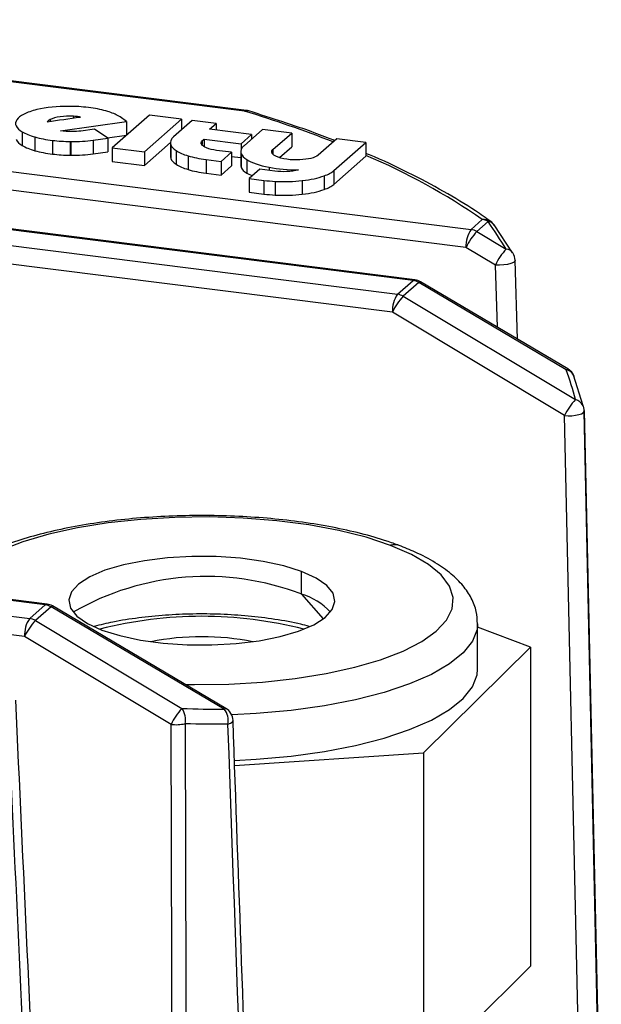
# Paper-space layout '_Dimétrica' of a CAD drawing. Header units: millimetres. Extents: x -40 to 40, y -46.1 to 42.9.
# Tile 7 of 7: x 9.8 to 21.8, y 22.5 to 42.9. Entities that reach past the tile are written whole.
import ezdxf

# ---------------------------------------------------------------- set-up
doc = ezdxf.new("R2010")
doc.units = ezdxf.units.MM

psp = doc.layouts.new('_Dimétrica')

# ---------------------------------------------------------------- linework, layer by layer
at = {"color": 7, "linetype": 'Continuous', "lineweight": 25}
for p, q in [((14.447, 40.974), (-0.445, 42.851)), ((14.485, 40.989), (-0.407, 42.865)), ((17.931, 37.472), (-10.007, 40.992)), ((17.968, 37.487), (-9.97, 41.006)), ((10.43, 40.801), (10.43, 40.765)), ((10.641, 40.568), (12.01, 40.76)), ((10.91, 40.868), (10.91, 40.832)), ((10.977, 40.863), (10.977, 40.841)), ((12.482, 40.894), (11.715, 40.217)), ((12.01, 40.76), (11.875, 40.854)), ((12.01, 40.76), (12.01, 40.477)), ((12.378, 40.134), (13.145, 40.81)), ((13.145, 40.81), (12.482, 40.894)), ((13.363, 40.783), (12.981, 40.445)), ((13.145, 40.81), (13.145, 40.59)), ((13.861, 40.72), (13.363, 40.783)), ((13.723, 40.599), (13.861, 40.72)), ((13.861, 40.72), (13.861, 40.581)), ((-10.329, 40.708), (17.609, 37.188)), ((9.854, 40.546), (9.854, 40.263)), ((11.347, 40.604), (11.062, 40.564)), ((11.62, 40.416), (11.347, 40.604)), ((14.594, 40.489), (13.723, 40.599)), ((14.82, 40.598), (14.437, 40.26)), ((15.421, 40.522), (14.82, 40.598)), ((15.034, 40.18), (15.421, 40.522)), ((15.421, 40.522), (15.421, 40.239)), ((17.503, 36.816), (-10.435, 40.336)), ((10.117, 40.44), (10.117, 40.157)), ((10.479, 40.37), (10.479, 40.087)), ((10.847, 40.346), (10.861, 40.346)), ((10.847, 40.346), (10.847, 40.063)), ((10.861, 40.346), (10.861, 40.063)), ((11.321, 40.374), (11.62, 40.416)), ((11.321, 40.374), (11.321, 40.091)), ((11.612, 40.421), (12.01, 40.477)), ((11.62, 40.416), (11.62, 40.133)), ((12.378, 39.851), (12.914, 40.323)), ((12.914, 40.329), (12.914, 40.328)), ((12.914, 40.328), (12.914, 40.046)), ((13.57, 40.358), (13.57, 40.294)), ((13.611, 40.395), (14.377, 40.298)), ((13.611, 40.395), (13.611, 40.241)), ((14.377, 40.298), (14.594, 40.489)), ((14.594, 40.489), (14.594, 40.398)), ((16.353, 40.404), (15.966, 40.063)), ((16.291, 39.744), (16.954, 40.329)), ((16.954, 40.329), (16.353, 40.404)), ((16.954, 40.329), (16.954, 40.046)), ((11.321, 40.091), (11.62, 40.133)), ((11.715, 40.217), (12.378, 40.134)), ((11.715, 40.217), (11.715, 39.934)), ((12.378, 40.134), (12.378, 39.851)), ((12.923, 40.277), (12.923, 39.994)), ((13.035, 40.158), (13.035, 39.875)), ((14.18, 40.124), (13.87, 40.164)), ((13.964, 39.934), (14.18, 40.124)), ((14.18, 40.124), (14.18, 39.842)), ((14.37, 40.144), (14.37, 40.143)), ((14.37, 40.143), (14.37, 39.861)), ((14.377, 40.298), (14.377, 40.165)), ((15.034, 40.18), (15.034, 40.088)), ((15.17, 40.018), (15.421, 40.239)), ((7.526, 39.99), (19.129, 38.529)), ((10.847, 40.063), (10.861, 40.063)), ((11.715, 39.934), (12.378, 39.851)), ((13.282, 40.05), (13.282, 39.767)), ((13.652, 39.973), (13.964, 39.934)), ((13.652, 39.973), (13.652, 39.69)), ((13.964, 39.934), (13.964, 39.651)), ((14.18, 40.04), (14.37, 40.016)), ((14.379, 40.092), (14.379, 39.809)), ((14.491, 39.973), (14.491, 39.69)), ((15.055, 40.062), (15.045, 40.069)), ((16.291, 39.461), (16.954, 40.046)), ((13.964, 39.651), (14.18, 39.842)), ((14.76, 39.772), (14.544, 39.582)), ((15.075, 39.733), (14.76, 39.772)), ((14.954, 39.813), (14.954, 39.748)), ((16.291, 39.744), (16.291, 39.461)), ((19.023, 38.157), (7.42, 39.619)), ((13.652, 39.69), (13.964, 39.651)), ((14.491, 39.69), (14.608, 39.638)), ((14.544, 39.582), (14.847, 39.543)), ((14.544, 39.582), (14.544, 39.299)), ((14.847, 39.543), (14.847, 39.261)), ((15.083, 39.522), (15.083, 39.239)), ((15.639, 39.538), (15.639, 39.255)), ((16.091, 39.636), (16.091, 39.354)), ((14.544, 39.299), (14.847, 39.261)), ((19.129, 38.529), (19.36, 38.732)), ((19.479, 38.691), (19.248, 38.487)), ((19.248, 38.487), (19.855, 38.122)), ((19.986, 38.048), (19.605, 38.623)), ((19.631, 37.792), (19.023, 38.157)), ((19.99, 38.042), (19.986, 38.048)), ((20.088, 36.261), (20.036, 37.886)), ((19.672, 36.508), (19.631, 37.792)), ((17.609, 37.188), (17.931, 37.472)), ((18.049, 37.43), (17.727, 37.146)), ((21.095, 35.629), (18.049, 37.43)), ((21.129, 35.646), (18.083, 37.447)), ((17.727, 37.146), (21.285, 35.01)), ((21.06, 34.68), (17.503, 36.816)), ((21.442, 34.884), (21.247, 35.516)), ((21.26, 35.486), (21.247, 35.516)), ((21.405, 19.063), (21.06, 34.68)), ((21.463, 34.787), (21.819, 18.633)), ((21.817, 18.634), (21.463, 34.761)), ((10.329, 30.768), (-17.609, 34.288)), ((10.367, 30.783), (-17.571, 34.303)), ((-17.931, 34.004), (10.007, 30.484)), ((9.901, 30.113), (-18.037, 33.633)), ((15.627, 30.986), (15.627, 31.458)), ((15.627, 30.986), (16.073, 30.477)), ((10.007, 30.484), (10.329, 30.768)), ((14.061, 28.626), (10.482, 30.743)), ((10.448, 30.727), (10.126, 30.443)), ((14.027, 28.609), (10.448, 30.727)), ((10.126, 30.443), (13.153, 28.625)), ((19.263, 29.438), (19.263, 30.38)), ((20.356, 29.893), (19.263, 30.306)), ((12.928, 28.295), (9.901, 30.113)), ((18.143, 27.705), (20.356, 29.893)), ((20.356, 29.893), (20.356, 23.293)), ((14.242, 27.443), (18.143, 27.705)), ((18.143, 27.705), (18.143, 21.105)), ((18.143, 21.105), (20.356, 23.293))]:
    psp.add_line(p, q, dxfattribs=at)
at = {"color": 7, "linetype": 'Continuous', "lineweight": 25, "flags": 128}
for points in [[(14.447, 40.974), (14.468, 40.987), (14.485, 40.989)], [(20.036, 37.891), (20.031, 37.872), (20.002, 37.847), (19.952, 37.824), (19.883, 37.806), (19.802, 37.794), (19.715, 37.789), (19.631, 37.792)], [(17.931, 37.472), (17.951, 37.484), (17.968, 37.487)], [(18.049, 37.43), (18.067, 37.444), (18.08, 37.448), (18.083, 37.447)], [(21.095, 35.629), (21.113, 35.643), (21.126, 35.647), (21.129, 35.646)], [(21.456, 34.845), (21.452, 34.86), (21.442, 34.884)], [(21.06, 34.68), (21.136, 34.676), (21.213, 34.678), (21.287, 34.687), (21.354, 34.7), (21.407, 34.719), (21.445, 34.74), (21.464, 34.764), (21.466, 34.775)], [(17.466, 31.997), (16.961, 32.164), (16.394, 32.306), (15.773, 32.421), (15.112, 32.506), (14.421, 32.561), (13.715, 32.584), (13.006, 32.575), (12.307, 32.534), (11.632, 32.461), (10.992, 32.358), (10.401, 32.228), (9.868, 32.071), (9.404, 31.892), (9.018, 31.694), (8.717, 31.48), (8.505, 31.254), (8.392, 31.032)], [(13.223, 29.122), (13.412, 29.119), (14.121, 29.128), (14.82, 29.17), (15.495, 29.242), (16.135, 29.345), (16.726, 29.476), (17.259, 29.632), (17.723, 29.811), (18.109, 30.01), (18.41, 30.224), (18.622, 30.45), (18.739, 30.683), (18.76, 30.92), (18.683, 31.155), (18.512, 31.384), (18.248, 31.604), (17.897, 31.81), (17.466, 31.997)], [(15.627, 31.458), (15.258, 31.574), (14.831, 31.665), (14.361, 31.729), (13.864, 31.763), (13.357, 31.766), (12.856, 31.738), (12.38, 31.679), (11.944, 31.593), (11.563, 31.481), (11.25, 31.348), (11.017, 31.197), (10.869, 31.036), (10.814, 30.867), (10.852, 30.699), (10.983, 30.535), (11.201, 30.383), (11.5, 30.246)], [(11.5, 30.246), (11.869, 30.13), (12.296, 30.038), (12.766, 29.974), (13.263, 29.941), (13.77, 29.938), (14.271, 29.966), (14.747, 30.024), (15.183, 30.111), (15.564, 30.223), (15.877, 30.356), (16.11, 30.506), (16.258, 30.668), (16.313, 30.836), (16.275, 31.005), (16.144, 31.168), (15.926, 31.321), (15.627, 31.458)], [(10.329, 30.768), (10.35, 30.781), (10.367, 30.783)], [(10.448, 30.727), (10.466, 30.74), (10.478, 30.744), (10.482, 30.743)], [(19.263, 30.377), (19.252, 30.26), (19.156, 30.014), (18.965, 29.774), (18.681, 29.544), (18.31, 29.328), (17.857, 29.131), (17.331, 28.955), (16.741, 28.803), (16.096, 28.678), (15.407, 28.583), (14.688, 28.518), (14.182, 28.492)], [(14.24, 27.551), (14.688, 27.575), (15.407, 27.64), (16.096, 27.735), (16.741, 27.86), (17.331, 28.012), (17.857, 28.188), (18.31, 28.385), (18.681, 28.601), (18.965, 28.831), (19.156, 29.071), (19.252, 29.317), (19.263, 29.438)], [(14.027, 28.609), (14.045, 28.623), (14.058, 28.627), (14.061, 28.626)], [(13.217, 28.309), (13.257, 14.719), (13.283, 5.925), (13.308, -2.868), (13.332, -11.662)], [(14.104, 28.297), (14.156, 28.318), (14.191, 28.343), (14.207, 28.369), (14.209, 28.378)], [(13.048, -11.675), (12.982, 10.708), (12.928, 28.295)]]:
    psp.add_lwpolyline(points, dxfattribs=at)
at = {"color": 7, "linetype": 'Continuous', "lineweight": 25}
for centre, radius, start, end in [((14.497, 40.848), 0.135, 73.6603, 111.5625), ((7.183, 17.086), 24.968, 68.6371, 73.0858), ((14.447, 40.692), 0.3, 72.9569, 82.8192), ((11.68, 27.652), 13.482, 55.2742, 66.9705), ((19.4, 38.501), 0.235, 54.9351, 99.8223), ((19.32, 38.428), 0.307, 58.9499, 82.5276), ((19.465, 38.515), 0.176, 36.4597, 85.6373), ((19.36, 38.45), 0.3, 34.6178, 54.3087), ((19.609, 38.191), 0.587, 144.8425, 183.2878), ((20.163, 37.623), 1.259, 136.6311, 154.8776), ((19.089, 38.224), 0.307, 58.9499, 82.5276), ((20.77, 37.258), 1.259, 136.6311, 154.8776), ((19.835, 37.935), 0.189, 36.8621, 83.7924), ((19.737, 37.881), 0.3, 1.8919, 32.3599), ((17.891, 37.167), 0.307, 58.9499, 82.5276), ((17.931, 37.189), 0.3, 59.3978, 82.8192), ((18.088, 36.85), 0.587, 144.8425, 183.2878), ((18.642, 36.282), 1.259, 136.6311, 154.8776), ((17.569, 36.883), 0.307, 58.9499, 82.5276), ((21.042, 35.399), 0.236, 29.6709, 76.9167), ((20.976, 35.387), 0.3, 19.22, 59.3978), ((22.2, 34.146), 1.259, 136.6311, 154.8776), ((21.221, 34.77), 0.248, 27.431, 75.1655), ((21.166, 34.769), 0.3, 1.287, 14.7619), ((17.549, 31.737), 0.274, 69.9401, 107.6528), ((13.654, 25.864), 5.489, 68.9293, 120.0376), ((15.249, 29.718), 1.323, 42.7304, 73.3985), ((10.289, 30.463), 0.307, 58.9499, 82.5276), ((10.329, 30.485), 0.3, 59.3978, 82.8192), ((10.487, 30.146), 0.587, 144.8425, 183.2878), ((11.041, 29.578), 1.259, 136.6311, 154.8776), ((9.967, 30.179), 0.307, 58.9499, 82.5276), ((13.564, 22.097), 8.433, 75.5349, 104.4651), ((13.564, 24.681), 5.426, 78.8299, 101.1701), ((14.068, 27.76), 1.259, 136.6311, 154.8776), ((12.831, 28.395), 0.396, 347.5163, 35.5309), ((13.724, 28.37), 0.386, 349.1793, 38.3737), ((13.909, 28.368), 0.3, 2.0529, 59.3978), ((13.031, 29.153), 0.864, 263.1922, 282.4717)]:
    psp.add_arc(centre, radius, start, end, dxfattribs=at)
for points in [[(10.156, 41.006), (10.049, 40.98), (9.962, 40.949), (9.89, 40.913)], [(10.817, 41.074), (10.578, 41.074), (10.347, 41.05), (10.156, 41.006)], [(11.22, 41.05), (11.088, 41.065), (10.956, 41.073), (10.817, 41.074)], [(11.584, 40.979), (11.474, 41.009), (11.354, 41.033), (11.22, 41.05)], [(11.821, 40.887), (11.757, 40.922), (11.679, 40.952), (11.584, 40.979)], [(9.89, 40.913), (9.748, 40.841), (9.69, 40.754), (9.727, 40.668)], [(10.369, 40.756), (10.598, 40.789), (10.827, 40.821), (11.056, 40.852)], [(10.43, 40.801), (10.403, 40.787), (10.382, 40.772), (10.369, 40.756)], [(10.91, 40.868), (10.724, 40.878), (10.532, 40.851), (10.43, 40.801)], [(10.977, 40.863), (10.955, 40.865), (10.933, 40.867), (10.91, 40.868)], [(11.056, 40.852), (11.031, 40.856), (11.005, 40.86), (10.977, 40.863)], [(11.875, 40.854), (11.858, 40.865), (11.841, 40.876), (11.821, 40.887)], [(9.727, 40.668), (9.747, 40.625), (9.79, 40.584), (9.854, 40.546)], [(9.854, 40.546), (9.923, 40.505), (10.009, 40.47), (10.117, 40.44)], [(10.891, 40.551), (10.804, 40.549), (10.72, 40.555), (10.641, 40.568)], [(11.062, 40.564), (11.006, 40.557), (10.951, 40.552), (10.891, 40.551)], [(9.727, 40.385), (9.747, 40.342), (9.79, 40.302), (9.854, 40.263)], [(10.117, 40.44), (10.226, 40.409), (10.345, 40.386), (10.479, 40.37)], [(10.479, 40.37), (10.599, 40.356), (10.72, 40.348), (10.847, 40.346)], [(10.861, 40.346), (11.022, 40.345), (11.174, 40.354), (11.321, 40.374)], [(12.935, 40.393), (12.911, 40.354), (12.908, 40.316), (12.923, 40.277)], [(12.981, 40.445), (12.962, 40.428), (12.946, 40.411), (12.935, 40.393)], [(13.661, 40.214), (13.559, 40.256), (13.528, 40.308), (13.57, 40.358)], [(13.57, 40.358), (13.582, 40.37), (13.597, 40.382), (13.611, 40.395)], [(9.854, 40.263), (9.923, 40.222), (10.009, 40.187), (10.117, 40.157)], [(10.117, 40.157), (10.226, 40.126), (10.345, 40.104), (10.479, 40.087)], [(12.923, 40.277), (12.94, 40.235), (12.977, 40.196), (13.035, 40.158)], [(13.035, 40.158), (13.098, 40.117), (13.18, 40.082), (13.282, 40.05)], [(13.87, 40.164), (13.786, 40.175), (13.719, 40.191), (13.661, 40.214)], [(14.391, 40.208), (14.368, 40.169), (14.364, 40.131), (14.379, 40.092)], [(14.437, 40.26), (14.418, 40.243), (14.403, 40.226), (14.391, 40.208)], [(15.045, 40.069), (15, 40.106), (14.997, 40.144), (15.034, 40.18)], [(10.479, 40.087), (10.599, 40.073), (10.72, 40.065), (10.847, 40.063)], [(10.861, 40.063), (11.022, 40.062), (11.174, 40.072), (11.321, 40.091)], [(12.923, 39.994), (12.94, 39.952), (12.977, 39.913), (13.035, 39.875)], [(13.282, 40.05), (13.391, 40.017), (13.513, 39.992), (13.652, 39.973)], [(14.379, 40.092), (14.397, 40.05), (14.434, 40.011), (14.491, 39.973)], [(14.491, 39.973), (14.595, 39.906), (14.753, 39.851), (14.954, 39.813)], [(15.543, 39.966), (15.337, 39.963), (15.145, 40.001), (15.055, 40.062)], [(15.591, 39.967), (15.575, 39.967), (15.559, 39.966), (15.543, 39.966)], [(15.966, 40.063), (15.9, 40.011), (15.765, 39.976), (15.591, 39.967)], [(13.035, 39.875), (13.098, 39.834), (13.18, 39.799), (13.282, 39.767)], [(13.282, 39.767), (13.391, 39.734), (13.513, 39.709), (13.652, 39.69)], [(14.379, 39.809), (14.397, 39.767), (14.434, 39.728), (14.491, 39.69)], [(14.954, 39.813), (15.14, 39.778), (15.349, 39.759), (15.561, 39.761)], [(15.316, 39.724), (15.232, 39.721), (15.156, 39.723), (15.075, 39.733)], [(15.561, 39.761), (15.492, 39.741), (15.408, 39.729), (15.316, 39.724)], [(16.091, 39.636), (16.178, 39.668), (16.243, 39.704), (16.291, 39.744)], [(14.847, 39.543), (14.924, 39.534), (15.002, 39.527), (15.083, 39.522)], [(15.083, 39.522), (15.273, 39.512), (15.461, 39.518), (15.639, 39.538)], [(15.639, 39.538), (15.814, 39.559), (15.966, 39.592), (16.091, 39.636)], [(15.639, 39.255), (15.814, 39.276), (15.966, 39.309), (16.091, 39.354)], [(16.091, 39.354), (16.178, 39.385), (16.243, 39.421), (16.291, 39.461)], [(14.847, 39.261), (14.924, 39.251), (15.002, 39.244), (15.083, 39.239)], [(15.083, 39.239), (15.273, 39.229), (15.461, 39.235), (15.639, 39.255)], [(19.855, 38.122), (19.736, 38.311), (19.61, 38.5), (19.479, 38.691)], [(21.285, 35.01), (21.231, 35.213), (21.168, 35.419), (21.095, 35.629)], [(13.153, 28.625), (13.451, 28.613), (13.742, 28.608), (14.027, 28.609)], [(14.104, 28.297), (13.814, 28.295), (13.518, 28.299), (13.217, 28.309)], [(15.491, -11.055), (15.04, 2.061), (14.579, 15.179), (14.104, 28.297)]]:
    psp.add_open_spline(points, degree=3, dxfattribs=at)
for points, knots in [([(16.307, 40.364), (16.259, 40.384), (15.924, 40.52), (15.333, 40.726), (14.77, 40.904), (14.535, 40.978)], [0, 0, 0, 0, 0.088847, 0.619424, 1, 1, 1, 1]), ([(12.914, 40.046), (12.914, 40.046), (12.909, 40.029), (12.916, 40.011), (12.923, 39.994)], [0, 0, 0, 0, 0.021069, 1, 1, 1, 1]), ([(19.535, 38.693), (19.431, 38.766), (19.128, 38.978), (18.571, 39.318), (17.834, 39.704), (17.292, 39.965), (16.979, 40.092), (16.954, 40.101)], [0, 0, 0, 0, 0.145051, 0.422566, 0.699839, 0.976744, 1, 1, 1, 1]), ([(14.371, 39.861), (14.371, 39.861), (14.365, 39.843), (14.372, 39.826), (14.379, 39.809)], [0, 0, 0, 0, 0.020977, 1, 1, 1, 1]), ([(17.643, 31.994), (17.558, 32.024), (17.309, 32.115), (16.855, 32.245), (16.27, 32.376), (15.648, 32.479), (14.998, 32.554), (14.329, 32.6), (13.649, 32.618), (12.968, 32.607), (12.297, 32.568), (11.643, 32.5), (11.017, 32.405), (10.426, 32.283), (9.878, 32.135), (9.379, 31.961), (8.934, 31.759), (8.551, 31.525), (8.27, 31.298), (8.148, 31.129), (8.104, 31.068)], [0, 0, 0, 0, 0.0305381, 0.0896071, 0.1480827, 0.2060829, 0.2637697, 0.3212605, 0.3786433, 0.43599, 0.4933579, 0.5508003, 0.6083924, 0.6662279, 0.7244336, 0.7831889, 0.8427461, 0.9034088, 0.96524, 1, 1, 1, 1]), ([(19.258, 30.375), (19.255, 30.46), (19.248, 30.645), (19.139, 30.914), (18.965, 31.173), (18.718, 31.416), (18.391, 31.647), (18.027, 31.84), (17.755, 31.949), (17.643, 31.994)], [0, 0, 0, 0, 0.1138366, 0.2470141, 0.3849309, 0.5354303, 0.7012008, 0.8763193, 1, 1, 1, 1]), ([(15.781, 30.32), (15.724, 30.336), (15.506, 30.397), (15.083, 30.47), (14.527, 30.54), (13.956, 30.576), (13.381, 30.582), (12.81, 30.557), (12.254, 30.501), (11.757, 30.424), (11.468, 30.352), (11.34, 30.32)], [0, 0, 0, 0, 0.044085, 0.170867, 0.294631, 0.416699, 0.537994, 0.65923, 0.780905, 0.903732, 1, 1, 1, 1]), ([(11.536, -11.997), (11.247, -5.305), (10.662, 8.291), (10.037, 21.89), (9.72, 28.797)], [0, 0, 0, 0, 0.492188, 1, 1, 1, 1]), ([(11.388, -12.091), (11.236, -8.567), (10.933, -1.604), (10.473, 8.718), (10.016, 18.791), (9.706, 25.423), (9.553, 28.698)], [0, 0, 0, 0, 0.259191, 0.512255, 0.759191, 1, 1, 1, 1]), ([(15.584, -10.978), (15.362, -4.521), (14.913, 8.596), (14.446, 21.716), (14.209, 28.378)], [0, 0, 0, 0, 0.492188, 1, 1, 1, 1])]:
    psp.add_open_spline(points, degree=3, knots=knots, dxfattribs=at)

doc.saveas('drawing.dxf')
